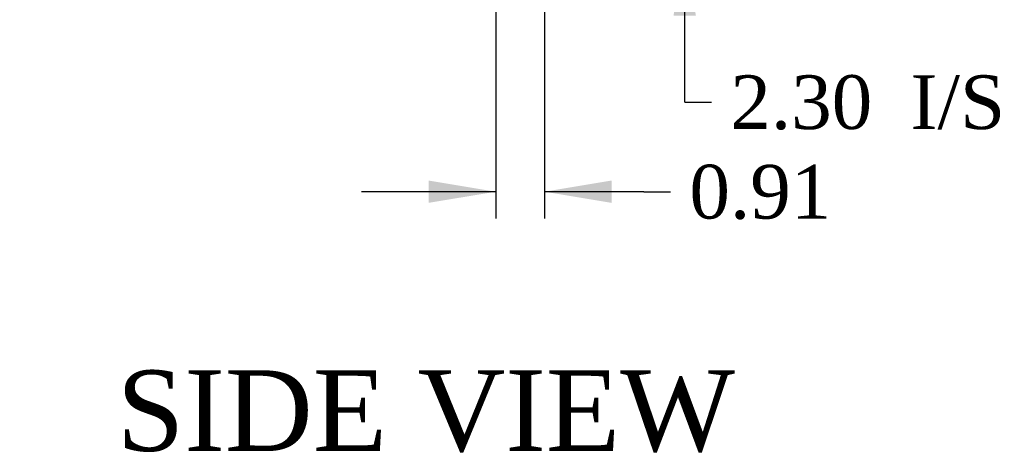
# Model space of a CAD drawing. Header units: inches. Extents: x 1 to 240, y -1 to 159.
# Tile 54 of 103: x 117 to 135, y 59 to 67. Entities that reach past the tile are written whole.
import ezdxf
from ezdxf.enums import TextEntityAlignment as Align

# ---------------------------------------------------------------- set-up
doc = ezdxf.new("R2010")
doc.units = ezdxf.units.IN
doc.header["$MEASUREMENT"] = 0
doc.layers.add('Default', color=7, linetype='Continuous')
doc.styles.add('SEACAD_Times_New_Roman', font='times.ttf')
doc.dimstyles.new('HAMMOND_(STH_-_240x160)', dxfattribs={"dimtxt": 1, "dimasz": 1.25, "dimexe": 0.5, "dimexo": 0.5, "dimgap": 0.25, "dimtad": 0, "dimtih": 1, "dimtoh": 1, "dimzin": 0, "dimdsep": 46, "dimtxsty": 'SEACAD_Times_New_Roman', "dimblk1": '_SE_FILLED', "dimblk2": '_SE_FILLED', "dimsah": 1, "dimcen": 0.5, "dimadec": 0, "dimazin": 0, "dimtfac": 0.8, "dimtofl": 0, "dimtmove": 0, "dimatfit": 3, "dimfxl": 1, "dimtolj": 1, "dimtzin": 0, "dimarcsym": 0})

# ---------------------------------------------------------------- blocks, each defined once
blk = doc.blocks.new('DMBLK2866')
at = {"layer": 'Default', "linetype": 'Continuous'}
for points in [[(129.542, 71.663), (129.126, 71.663), (129.334, 70.413)], [(129.542, 66.86), (129.334, 68.11), (129.126, 66.86)]]:
    blk.add_hatch(color=7, dxfattribs=at).paths.add_polyline_path(points)
at = {"layer": 'Default', "color": 7, "linetype": 'Continuous'}
for p, q in [((129.334, 70.413), (129.334, 72.913)), ((126.314, 70.413), (129.834, 70.413)), ((117.451, 68.11), (129.834, 68.11)), ((129.334, 65.249), (129.334, 68.11)), ((129.334, 65.249), (129.834, 65.249))]:
    blk.add_line(p, q, dxfattribs=at)
at = {"layer": 'Default', "color": 7, "linetype": 'Continuous', "style": 'SEACAD_Times_New_Roman'}
for s, p in [('I/S', (133.538, 65.749)), ('2.30', (130.184, 65.749))]:
    blk.add_text(s, height=1, dxfattribs=at).set_placement(p, align=Align.TOP_LEFT)
blk = doc.blocks.new('_SE_FILLED')
at = {"color": 0}
blk.add_line((0, 0), (-1, 0), dxfattribs=at)
blk.add_solid([(0, 0), (-1, -0.1665), (-1, 0.1665), (0, 0)], dxfattribs=at)
blk = doc.blocks.new('DMBLK2869')
at = {"layer": 'Default', "linetype": 'Continuous'}
for points in [[(124.564, 63.373), (125.814, 63.581), (124.564, 63.789)], [(127.973, 63.373), (127.973, 63.789), (126.723, 63.581)]]:
    blk.add_hatch(color=7, dxfattribs=at).paths.add_polyline_path(points)
at = {"layer": 'Default', "color": 7, "linetype": 'Continuous'}
for p, q in [((125.814, 69.618), (125.814, 63.081)), ((126.723, 67.646), (126.723, 63.081)), ((125.814, 63.581), (123.314, 63.581)), ((128.572, 63.581), (126.723, 63.581)), ((128.572, 63.581), (129.072, 63.581))]:
    blk.add_line(p, q, dxfattribs=at)
at = {"layer": 'Default', "color": 7, "linetype": 'Continuous', "style": 'SEACAD_Times_New_Roman'}
blk.add_text('0.91', height=1, dxfattribs=at).set_placement((129.422, 64.081), align=Align.TOP_LEFT)

msp = doc.modelspace()

# ---------------------------------------------------------------- texts
at = {"layer": 'Default', "color": 7, "linetype": 'Continuous', "style": 'SEACAD_Times_New_Roman'}
msp.add_text('SIDE VIEW', height=1.5, dxfattribs=at).set_placement((118.757, 60.254), align=Align.TOP_LEFT)

# ---------------------------------------------------------------- dimensions: what is measured, and where the dimension line sits
at = {"layer": 'Default', "color": 7, "linetype": 'Continuous'}
dim = msp.add_linear_dim(base=(129.334, 70.413), p1=(116.951, 68.11), p2=(125.814, 70.413), angle=90, text='\\A1;<> I/S', dimstyle='HAMMOND_(STH_-_240x160)', override={"dimtmove": 1}, dxfattribs=at)
dim.commit()
dim.dimension.update_dxf_attribs({"geometry": 'DMBLK2866', "text_midpoint": (129.834, 65.249), "dimtype": 160})
dim = msp.add_linear_dim(base=(125.814, 63.581), p1=(126.723, 68.146), p2=(125.814, 70.118), text='\\A1;<>', dimstyle='HAMMOND_(STH_-_240x160)', override={"dimtmove": 1}, dxfattribs=at)
dim.commit()
dim.dimension.update_dxf_attribs({"geometry": 'DMBLK2869', "text_midpoint": (129.072, 63.581), "dimtype": 160})

doc.saveas('drawing.dxf')
